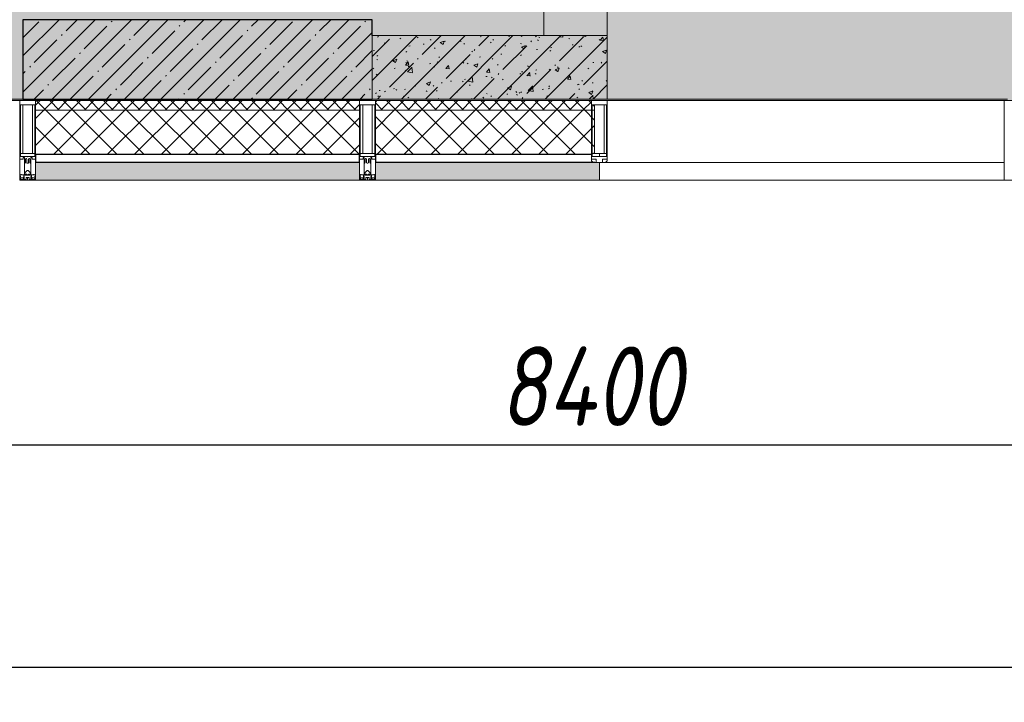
# Model space of a CAD drawing. Header units: millimetres. Extents: x -26888115 to 7466299, y -86687 to 22081.
# Tile 28 of 225: x 63518 to 66618, y -51379 to -49229. Entities that reach past the tile are written whole.
import ezdxf

# ---------------------------------------------------------------- set-up
doc = ezdxf.new("R2010")
doc.units = ezdxf.units.MM
doc.layers.get('Defpoints').update_dxf_attribs({"color": 31})
for name, color, linetype, lineweight in [('_0', 7, 'Continuous', 13), ('A-200-M_WALL', 7, 'Continuous', 5), ('A-200-M_WALL_PAT', 7, 'Continuous', 5), ('A-214-M_CURT_WALL', 7, 'Continuous', 5), ('A-215-M_CURT_PANEL', 7, 'Continuous', 5), ('A-230-M_FLOOR', 7, 'Continuous', 5), ('S-280-M_COLUMN', 7, 'Continuous', 5), ('Z-060-M_DETAIL', 7, 'Continuous', 5), ('Оси', 7, 'Continuous', 5)]:
    doc.layers.add(name, color=color, linetype=linetype, lineweight=lineweight)
doc.styles.add('fl_iso paper', font='isocpeur.ttf', dxfattribs={"width": 0.8, "oblique": 10})
doc.dimstyles.new('In tre 1_100', dxfattribs={"dimscale": 100, "dimtxt": 2.5, "dimasz": 2, "dimexe": 1, "dimexo": 0.7, "dimgap": 0.6, "dimtad": 1, "dimdec": 0, "dimrnd": 5, "dimzin": 0, "dimdsep": 46, "dimtxsty": 'fl_iso paper', "dimblk": 'ARCHTICK', "dimcen": 0, "dimdle": 1, "dimadec": 0, "dimazin": 0, "dimtfac": 1, "dimtdec": 0, "dimtofl": 0, "dimtmove": 1, "dimatfit": 3, "dimldrblk": 'DOT', "dimfxl": 40, "dimtfillclr": 256, "dimtolj": 1, "dimtzin": 0, "dimarcsym": 1})
pattern_1 = [(45, (0, 0), (-21.213203, 21.213203), []), (135, (0, 0), (-21.213203, -21.213203), [])]
pattern_2 = [(45, (0, 0), (-42.42641, 42.42641), []), (135, (0, 0), (-42.42641, -42.42641), [])]
pattern_3 = [(45, (36177.98, -48979.44), (-75.43415, 75.43415), [106.68, -17.78, 3.556, -17.78]), (45, (36177.98, -48904.05), (-75.43415, 75.43415), []), (50, (36177.98, -48979.44), (127.5292, -11.15758), [13.335, -146.685]), (355, (36177.98, -48979.44), (-24.66966, 133.74), [10.668, -117.348]), (100.451, (36188.6, -48980.37), (102.85973, 122.5818), [11.333, -124.663]), (46.184, (36177.98, -48943.88), (189.75516, -29.4304), [20.002, -220.027]), (96.636, (36193.79, -48946.33), (166.1822, 173.1996), [17, -186.995]), (351.184, (36177.98, -48943.88), (166.1839, 173.1976), [16.002, -176.022]), (21, (36195.76, -48952.77), (106.13027, -71.58603), [13.335, -146.685]), (326, (36195.76, -48952.77), (43.2619, 128.93175), [10.668, -117.348]), (71.451, (36204.6, -48958.73), (149.392, 57.34505), [11.333, -124.663]), (37.5, (36177.975, -48979.436), (2.16223, 59.18836), [3.353, -112.573, 3.353, -115.773, -117.793]), (37.5, (36177.975, -48979.436), (2.16223, 59.18836), [-235.052, 3.353, -114.44]), (7.5, (36177.975, -48979.436), (46.77386, 70.12615), [3.353, -64.567, 3.353, -109.906, -44.894]), (7.5, (36177.975, -48979.436), (46.77386, 70.12615), [-181.178, 3.353, -41.542]), (327.5, (36138.326, -48979.436), (94.91367, -4.01009), [3.353, -41.097, 3.353, -135.331, -184.023]), (327.5, (36138.326, -48979.436), (94.91367, -4.01009), [-183.134, 3.353, -180.67]), (317.5, (36120.55, -48979.44), (103.69057, 17.79882), [3.353, -54.432, 3.353, -88.748, -130.683]), (317.5, (36120.55, -48979.44), (103.69057, 17.79882), [-149.885, 3.353, -127.33])]

# ---------------------------------------------------------------- blocks, each defined once
blk = doc.blocks.new('_ArchTick')
at = {"color": 0, "linetype": 'ByBlock', "lineweight": 9, "const_width": 0.15}
blk.add_lwpolyline([(-0.5, -0.5), (0.5, 0.5)], dxfattribs=at)
blk = doc.blocks.new('*D260')
at = {"layer": 'Defpoints', "color": 0, "transparency": 16777216}
for p in [(35918, -51162.7), (73118, -51162.7), (73118, -51268.8)]:
    blk.add_point(p, dxfattribs=at)
at = {"layer": 'Оси', "color": 0, "lineweight": -2, "transparency": 16777216}
for p, q in [((35918, -51232.7), (35918, -51368.8)), ((73118, -51232.7), (73118, -51368.8)), ((35818, -51268.8), (73218, -51268.8))]:
    blk.add_line(p, q, dxfattribs=at)
at = {"layer": 'Оси', "color": 0, "lineweight": -2, "transparency": 16777216, "xscale": 200, "yscale": 200, "zscale": 200, "rotation": 180}
blk.add_blockref('_ArchTick', (35918, -51268.8), dxfattribs=at)
at = {"layer": 'Оси', "color": 0, "lineweight": -2, "transparency": 16777216, "xscale": 200, "yscale": 200, "zscale": 200}
blk.add_blockref('_ArchTick', (73118, -51268.8), dxfattribs=at)
at = {"layer": 'Оси', "color": 0, "transparency": 16777216, "insert": (54518, -51083.8), "char_height": 250, "attachment_point": 5, "style": 'fl_iso paper'}
blk.add_mtext('\\A1;37200', dxfattribs=at)
blk = doc.blocks.new('_DOT')
at = {"color": 0, "linetype": 'ByBlock'}
blk.add_line((-0.5, 0), (-1, 0), dxfattribs=at)
at = {"color": 0, "linetype": 'ByBlock', "const_width": 0.5}
blk.add_lwpolyline([(-0.25, 0, 1), (0.25, 0, 1)], format="xyb", close=True, dxfattribs=at)
blk = doc.blocks.new('*D265')
at = {"layer": 'Defpoints', "color": 0, "transparency": 16777216}
for p in [(69518, -50568.8), (61118, -51268.8), (69518, -51268.8)]:
    blk.add_point(p, dxfattribs=at)
at = {"layer": 'Оси', "color": 0, "lineweight": -2, "transparency": 16777216}
for p, q in [((61118, -51198.8), (61118, -50468.8)), ((69518, -51198.8), (69518, -50468.8)), ((61018, -50568.8), (69618, -50568.8))]:
    blk.add_line(p, q, dxfattribs=at)
at = {"layer": 'Оси', "color": 0, "lineweight": -2, "transparency": 16777216, "xscale": 200, "yscale": 200, "zscale": 200, "rotation": 180}
blk.add_blockref('_ArchTick', (61118, -50568.8), dxfattribs=at)
at = {"layer": 'Оси', "color": 0, "lineweight": -2, "transparency": 16777216, "xscale": 200, "yscale": 200, "zscale": 200}
blk.add_blockref('_ArchTick', (69518, -50568.8), dxfattribs=at)
at = {"layer": 'Оси', "color": 0, "transparency": 16777216, "insert": (65318, -50383.8), "char_height": 250, "attachment_point": 5, "style": 'fl_iso paper'}
blk.add_mtext('\\A1;8400', dxfattribs=at)
blk = doc.blocks.new('Rectangular Mullion - 50Wx250H-V4-50_AS_Plan_32_Пентхаус')
at = {"layer": 'Z-060-M_DETAIL'}
for p, q in [((-25, 65.2), (-25, 250)), ((-25, 250), (0, 250)), ((25, 250), (0, 250)), ((25, 65.2), (25, 250)), ((-23, 237.3), (0, 237.3)), ((-23, 237.3), (-23, 73.6)), ((-14.9, 84), (-14.9, 237.3)), ((23, 237.3), (0, 237.3)), ((14.9, 84), (14.9, 237.3)), ((23, 237.3), (23, 73.6)), ((-14, 65.2), (-25, 65.2)), ((0, 84), (-23, 84)), ((-0.5, 73.6), (-23, 73.6)), ((-14, 71.3), (-14, 65.2)), ((-10, 71.3), (-14, 71.3)), ((-10, 53), (-10, 71.3)), ((-7, 65.2), (-5.9, 67.3)), ((-7, 65.2), (-7, 54.7)), ((-4.1, 67.3), (-5.9, 67.3)), ((-4.1, 67.3), (-2.9, 65.1)), ((-2.9, 65.1), (-2.9, 54.6)), ((0, 84), (23, 84)), ((0.5, 73.6), (23, 73.6)), ((4.1, 67.3), (2.9, 65.1)), ((2.9, 65.1), (2.9, 54.6)), ((4.1, 67.3), (5.9, 67.3)), ((7, 65.2), (5.9, 67.3)), ((7, 65.2), (7, 54.7)), ((10, 71.3), (14, 71.3)), ((10, 53), (10, 71.3)), ((14, 71.3), (14, 65.2)), ((14, 65.2), (25, 65.2)), ((-8.7, 53), (-10, 53)), ((-10, 53), (-10, 17)), ((-8.7, 53), (-7, 54.7)), ((-1.3, 53), (-2.9, 54.6)), ((0, 53), (-1.3, 53)), ((0, 53), (1.3, 53)), ((1.3, 53), (2.9, 54.6)), ((8.7, 53), (7, 54.7)), ((8.7, 53), (10, 53)), ((10, 53), (10, 17)), ((-23.8, 14.6), (-25, 14.2)), ((-25, 0), (-25, 14.2)), ((-22.3, 17), (-23.8, 17)), ((-23.8, 17), (-23.8, 14.6)), ((-22.5, 10.6), (-23.8, 14.6)), ((-22.5, 10.6), (-23.7, 9.9)), ((-23.7, 1.3), (-23.7, 9.9)), ((-23.7, 1.3), (-11.8, 1.3)), ((-23.2, 10.2), (-22.5, 8)), ((-22.5, 8), (-22.5, 4.5)), ((-21.3, 4.5), (-22.5, 4.5)), ((-22.3, 17), (-22.3, 16)), ((-22.3, 16), (-21.3, 16)), ((-19, 17.6), (-21.3, 16)), ((-21.3, 4.5), (-21.3, 6.5)), ((-21.3, 6.5), (-14.2, 6.5)), ((-18.4, 16.6), (-19, 17.6)), ((-7.4, 16.6), (-18.4, 16.6)), ((-14.2, 6.5), (-14.2, 4.5)), ((-13.2, 4.5), (-14.2, 4.5)), ((-13.2, 4.5), (-12.2, 7.2)), ((-12.7, 7.6), (-11.3, 11.4)), ((-12.7, 7.6), (-11.8, 6.9)), ((-12.2, 9), (-12.2, 14.8)), ((-12.2, 14.8), (0, 14.8)), ((-11.8, 1.3), (-11.8, 6.9)), ((-10.5, 11.2), (-11.3, 11.4)), ((-10.5, 1.5), (-10.5, 11.2)), ((-4.8, 1.5), (-10.5, 1.5)), ((-10, 17), (-7.5, 17)), ((-8.5, 23), (-1.5, 30)), ((-8.5, 18.5), (-8.5, 23)), ((-7.5, 18.5), (-8.5, 18.5)), ((-7.5, 17), (-7.5, 18.5)), ((-7.4, 18), (-7.4, 16.6)), ((-2.6, 18), (-7.4, 18)), ((0, 8), (-4.8, 8)), ((-4.8, 1.5), (-4.8, 8)), ((-2.6, 18), (-2.6, 16.8)), ((-2.6, 16.8), (0, 16.8)), ((-1.5, 30), (0, 30)), ((1.5, 30), (0, 30)), ((2.6, 16.8), (0, 16.8)), ((0, 14.8), (0, 16.8)), ((0, 14.8), (0, 16.8)), ((12.2, 14.8), (0, 14.8)), ((0, 0), (0, 8)), ((0, 8), (4.8, 8)), ((0, 0), (0, 8)), ((8.5, 23), (1.5, 30)), ((2.6, 18), (2.6, 16.8)), ((2.6, 18), (7.4, 18)), ((4.8, 1.5), (4.8, 8)), ((4.8, 1.5), (10.5, 1.5)), ((7.4, 18), (7.4, 16.6)), ((7.4, 16.6), (18.4, 16.6)), ((7.5, 18.5), (8.5, 18.5)), ((7.5, 17), (7.5, 18.5)), ((10, 17), (7.5, 17)), ((8.5, 18.5), (8.5, 23)), ((10.5, 11.2), (11.3, 11.4)), ((10.5, 1.5), (10.5, 11.2)), ((12.7, 7.6), (11.3, 11.4)), ((12.7, 7.6), (11.8, 6.9)), ((11.8, 1.3), (11.8, 6.9)), ((23.7, 1.3), (11.8, 1.3)), ((12.2, 9), (12.2, 14.8)), ((13.2, 4.5), (12.2, 7.2)), ((13.2, 4.5), (14.2, 4.5)), ((21.3, 6.5), (14.2, 6.5)), ((14.2, 6.5), (14.2, 4.5)), ((18.4, 16.6), (19, 17.6)), ((19, 17.6), (21.3, 16)), ((22.3, 16), (21.3, 16)), ((21.3, 4.5), (21.3, 6.5)), ((21.3, 4.5), (22.5, 4.5)), ((22.3, 17), (22.3, 16)), ((22.3, 17), (23.8, 17)), ((22.5, 10.6), (23.8, 14.6)), ((22.5, 10.6), (23.7, 9.9)), ((23.2, 10.2), (22.5, 8)), ((22.5, 8), (22.5, 4.5)), ((23.7, 1.3), (23.7, 9.9)), ((23.8, 17), (23.8, 14.6)), ((23.8, 14.6), (25, 14.2)), ((25, 0), (25, 14.2)), ((-25, 0), (0, 0)), ((25, 0), (0, 0))]:
    blk.add_line(p, q, dxfattribs=at)
for centre, start, end in [((-0.5, 73.1), 360, 90), ((0.5, 73.1), 90, 180)]:
    blk.add_arc(centre, 0.5, start, end, dxfattribs=at)
blk = doc.blocks.new('Rectangular Mullion - R_StandardFrame_50Wx250H-4298506-50_AS_Plan_32_Пентхаус')
at = {"layer": 'A-214-M_CURT_WALL', "lineweight": 9}
for p, q in [((-25, -250), (-25, 0)), ((-25, 0), (25, 0)), ((25, 0), (25, -250)), ((25, -250), (-25, -250))]:
    blk.add_line(p, q, dxfattribs=at)
blk = doc.blocks.new('Rectangular Mullion - R_StandardFrame_50Wx250H-3736074-50_AS_Plan_32_Пентхаус')
at = {"layer": 'A-214-M_CURT_WALL'}
blk.add_line((24240, -505), (22590, -505), dxfattribs=at)
blk = doc.blocks.new('System Panel - A_PAN_Glass-4298825-50_AS_Plan_32_Пентхаус')
at = {"layer": 'A-215-M_CURT_PANEL'}
for p, q in [((-637.5, 55), (-637.5, 0)), ((637.5, 55), (-623.5, 55)), ((637.5, 0), (637.5, 55)), ((-637.5, 0), (637.5, 0))]:
    blk.add_line(p, q, dxfattribs=at)
blk = doc.blocks.new('Rectangular Mullion - R_StandardFrame_50Wx250H-3518845-50_AS_Plan_32_Пентхаус')
at = {"layer": 'A-214-M_CURT_WALL'}
blk.add_line((30440, -505), (29190, -505), dxfattribs=at)
blk = doc.blocks.new('Rectangular Mullion - 50Wx250H-3156125-50_AS_Plan_32_Пентхаус')
at = {"layer": 'Z-060-M_DETAIL'}
for p, q in [((0, 250), (-25, 250)), ((-25, 250), (-25, 237.3)), ((-25, 65.2), (-25, 250)), ((-25, 250), (0, 250)), ((25, 250), (0, 250)), ((25, 250), (0, 250)), ((25, 237.3), (25, 250)), ((25, 65.2), (25, 250)), ((-23, 237.3), (0, 237.3)), ((-23, 237.3), (0, 237.3)), ((-23, 237.3), (-23, 73.6)), ((0, 237.3), (-14.9, 237.3)), ((-14.9, 237.3), (-14.9, 84)), ((-14.9, 84), (-14.9, 237.3)), ((14.9, 237.3), (0, 237.3)), ((0, 237.3), (23, 237.3)), ((23, 237.3), (0, 237.3)), ((14.9, 84), (14.9, 237.3)), ((14.9, 84), (14.9, 237.3)), ((23, 237.3), (23, 73.6)), ((-25, 73.6), (-25, 65.2)), ((-25, 65.2), (-25, 60.2)), ((-10, 65.2), (-25, 65.2)), ((-25, 65.2), (-25, 60.2)), ((-25, 65.2), (-10, 65.2)), ((-10, 65.2), (-25, 65.2)), ((0, 84), (-23, 84)), ((-23, 84), (-23, 73.6)), ((0, 84), (-23, 84)), ((-23, 73.6), (0, 73.6)), ((0, 73.6), (-23, 73.6)), ((-0.5, 73.6), (-23, 73.6)), ((-14.9, 84), (0, 84)), ((-10, 55), (-10, 65.2)), ((-10, 65.2), (-10, 55)), ((-10, 55), (-10, 65.2)), ((0, 84), (14.9, 84)), ((23, 84), (0, 84)), ((0, 84), (0, 73.6)), ((0, 84), (23, 84)), ((0, 73.6), (0, 84)), ((0, 73.6), (23, 73.6)), ((23, 73.6), (0, 73.6)), ((0.5, 73.6), (23, 73.6)), ((10, 65.2), (10, 55)), ((25, 65.2), (10, 65.2)), ((10, 55), (10, 65.2)), ((10, 65.2), (25, 65.2)), ((10, 65.2), (25, 65.2)), ((10, 55), (10, 65.2)), ((23, 73.6), (23, 84)), ((25, 65.2), (25, 73.6)), ((25, 65.2), (25, 60.2)), ((25, 60.2), (25, 65.2)), ((-10, 55), (-14, 55)), ((-14, 55), (-10, 55)), ((-10, 55), (0, 55)), ((0, 55), (-10, 55)), ((0, 55), (10, 55)), ((0, 55), (10, 55)), ((10, 55), (14, 55)), ((10, 55), (14, 55))]:
    blk.add_line(p, q, dxfattribs=at)
for centre, start, end in [((-14, 69.1), 218.9723, 270), ((-14, 69.1), 218.9723, 270), ((-14, 69.1), 218.9723, 270), ((14, 69.1), 270, 321.0277), ((14, 69.1), 270, 321.0277), ((14, 69.1), 270, 321.0277)]:
    blk.add_arc(centre, 14.1, start, end, dxfattribs=at)
blk = doc.blocks.new('Rectangular Mullion - R_InvisibleFrame_50Wx250H-4298507-50_AS_Plan_32_Пентхаус')
at = {"layer": 'A-214-M_CURT_WALL', "lineweight": 9}
for p, q in [((-25, -237.3), (-25, -73.6)), ((25, -73.6), (25, -237.3))]:
    blk.add_line(p, q, dxfattribs=at)
blk = doc.blocks.new('RST_AR_KMN_R22_B1_FCD_rvt-1-50_AS_Plan_32_Пентхаус')
at = {"layer": 'A-200-M_WALL_PAT'}
h = blk.add_hatch(dxfattribs=at)
h.set_pattern_fill('FP_4', color=256, style=0, pattern_type=2)
h.set_pattern_definition(pattern_1)
h.paths.add_polyline_path([(27390, -535), (28410, -535), (28410, -505), (27390, -505)])
h = blk.add_hatch(dxfattribs=at)
h.set_pattern_fill('FP_4', color=256, style=0, pattern_type=2)
h.set_pattern_definition(pattern_1)
h.paths.add_polyline_path([(29150.1, -535), (29150.1, -517.7), (29140, -517.7), (29140, -505), (28460, -505), (28460, -535), (29144.7, -535)])
h = blk.add_hatch(dxfattribs=at)
h.set_pattern_fill('FP_5', color=256, style=0, pattern_type=2)
h.set_pattern_definition(pattern_2)
h.paths.add_polyline_path([(27664.2, -675), (28410, -675), (28410, -535), (27390, -535), (27390, -675)])
h = blk.add_hatch(dxfattribs=at)
h.set_pattern_fill('FP_5', color=256, style=0, pattern_type=2)
h.set_pattern_definition(pattern_2)
h.paths.add_polyline_path([(29142, -675), (29142, -671), (29150.1, -671), (29150.1, -535), (28460, -535), (28460, -675), (29090.1, -675)])
at = {"layer": 'A-200-M_WALL_PAT', "true_color": 0xeff9fa}
for points in [[(27664.2, -755), (28410, -755), (28410, -700), (27390, -700), (27390, -755)], [(28460, -755), (29165, -755), (29165, -700), (28460, -700)]]:
    blk.add_hatch(color=7, dxfattribs=at).paths.add_polyline_path(points)
at = {"layer": 'A-200-M_WALL'}
for p, q in [((28410, -505), (27390, -505)), ((27390, -505), (27390, -535)), ((28410, -535), (28410, -505)), ((29140, -505), (28460, -505)), ((28460, -505), (28460, -535)), ((27390, -535), (27390, -675)), ((28410, -535), (27390, -535)), ((28410, -675), (28410, -535)), ((28460, -535), (28460, -675)), ((29150.1, -535), (28460, -535)), ((27390, -700), (27390, -755)), ((28410, -755), (28410, -700)), ((28460, -700), (28460, -755)), ((29165, -755), (29165, -700)), ((27390, -755), (28410, -755)), ((28460, -755), (29165, -755))]:
    blk.add_line(p, q, dxfattribs=at)
at = {"layer": 'A-200-M_WALL', "lineweight": 25}
for p, q in [((27390, -675), (27390, -700)), ((28410, -675), (27390, -675)), ((28410, -700), (28410, -675)), ((28460, -675), (28460, -700)), ((29142, -675), (28460, -675)), ((28410, -700), (27390, -700)), ((29151, -700), (28460, -700))]:
    blk.add_line(p, q, dxfattribs=at)
at = {"layer": 'A-214-M_CURT_WALL', "lineweight": 5}
for name, p in [('Rectangular Mullion - R_StandardFrame_50Wx250H-3736074-50_AS_Plan_32_Пентхаус', (3100, 0)), ('Rectangular Mullion - 50Wx250H-V4-50_AS_Plan_32_Пентхаус', (27365, -755)), ('Rectangular Mullion - 50Wx250H-V4-50_AS_Plan_32_Пентхаус', (28435, -755)), ('Rectangular Mullion - 50Wx250H-3156125-50_AS_Plan_32_Пентхаус', (29165, -755)), ('Rectangular Mullion - R_StandardFrame_50Wx250H-3518845-50_AS_Plan_32_Пентхаус', (0, 0))]:
    blk.add_blockref(name, p, dxfattribs=at)
at = {"layer": 'A-214-M_CURT_WALL', "lineweight": 5, "extrusion": (0, 0, -1), "rotation": 180}
for name, p in [('Rectangular Mullion - R_StandardFrame_50Wx250H-4298506-50_AS_Plan_32_Пентхаус', (-27365, -755)), ('Rectangular Mullion - R_StandardFrame_50Wx250H-4298506-50_AS_Plan_32_Пентхаус', (-28435, -755)), ('Rectangular Mullion - R_InvisibleFrame_50Wx250H-4298507-50_AS_Plan_32_Пентхаус', (-29165, -755)), ('Rectangular Mullion - R_StandardFrame_50Wx250H-4298506-50_AS_Plan_32_Пентхаус', (-30465, -755))]:
    blk.add_blockref(name, p, dxfattribs=at)
at = {"layer": 'A-215-M_CURT_PANEL', "lineweight": 5}
blk.add_blockref('System Panel - A_PAN_Glass-4298825-50_AS_Plan_32_Пентхаус', (29802.5, -755), dxfattribs=at)

msp = doc.modelspace()

# ---------------------------------------------------------------- hatches: boundary and pattern name
at = {"layer": '_0', "transparency": 33554534}
h = msp.add_hatch(color=252, dxfattribs=at)
h.dxf.hatch_style = 1
h.paths.add_polyline_path([(35678, -49484.4), (73628, -49484.4), (73628, -19534.4), (35678, -19534.4)])
h.paths.add_polyline_path([(44578, -40979.4), (44578, -34929.4), (49428, -34929.4), (49428, -36429.4), (51078, -36429.4), (51078, -30029.4), (49428, -30029.4), (49428, -30823.8), (44578, -30823.8), (44578, -28029.4), (64728, -28029.4), (64728, -32969.4), (62778, -32969.4), (62778, -31029.4), (59878, -31029.4), (59878, -30029.4), (58578, -30029.4), (58578, -38979.4), (64728, -38979.4), (64728, -40979.4)], flags=16)
at = {"layer": 'A-200-M_WALL_PAT'}
h = msp.add_hatch(dxfattribs=at)
h.set_pattern_fill('FP_1', color=256, style=0, pattern_type=2)
h.set_pattern_definition(pattern_3)
h.paths.add_polyline_path([(65368, -49279.4), (65368, -43499.4), (65168, -43499.4), (65168, -49279.4)])
h = msp.add_hatch(dxfattribs=at)
h.set_pattern_fill('FP_1', color=256, style=0, pattern_type=2)
h.set_pattern_definition(pattern_3)
h.paths.add_polyline_path([(65368, -49479.4), (65368, -49279.4), (64628, -49279.4), (64628, -49479.4), (65268.1, -49479.4)])
at = {"layer": 'S-280-M_COLUMN'}
h = msp.add_hatch(dxfattribs=at)
h.set_pattern_fill('FP_3', color=256, style=0, pattern_type=2)
h.set_pattern_definition([(45, (36177.975, -48979.44), (-57.02463, 57.02463), []), (45, (36235, -48979.44), (-57.02463, 57.02463), [100.806, -20.161, 3.353, -16.808])])
h.paths.add_polyline_path([(64628, -49479.4), (64628, -49229.4), (63528, -49229.4), (63528, -49479.4), (63842.2, -49479.4)])

# ---------------------------------------------------------------- linework, layer by layer
at = {"layer": 'A-200-M_WALL', "lineweight": 9}
for p, q in [((65368, -49279.4), (65368, -43299.4)), ((65168, -43499.4), (65168, -49279.4)), ((65368, -49279.4), (64628, -49279.4)), ((65168, -49279.4), (65368, -49279.4)), ((65368, -49479.4), (65368, -49279.4)), ((64628, -49479.4), (65368, -49479.4))]:
    msp.add_line(p, q, dxfattribs=at)
at = {"layer": 'A-200-M_WALL'}
msp.add_line((64628, -49279.4), (64628, -49479.4), dxfattribs=at)
at = {"layer": 'A-230-M_FLOOR'}
for p, q in [((61582.9, -49479.4), (63528, -49479.4)), ((65368, -49479.4), (66628, -49479.4))]:
    msp.add_line(p, q, dxfattribs=at)
at = {"layer": 'S-280-M_COLUMN', "lineweight": 25}
for p, q in [((63528, -49229.4), (63528, -49479.4)), ((64628, -49229.4), (63528, -49229.4)), ((64628, -49279.4), (64628, -49229.4)), ((63528, -49479.4), (64628, -49479.4))]:
    msp.add_line(p, q, dxfattribs=at)
at = {"layer": 'S-280-M_COLUMN'}
msp.add_line((64628, -49479.4), (64628, -49279.4), dxfattribs=at)

# ---------------------------------------------------------------- block references
at = {"lineweight": 5}
msp.add_blockref('RST_AR_KMN_R22_B1_FCD_rvt-1-50_AS_Plan_32_Пентхаус', (36178, -48979.4), dxfattribs=at)

# ---------------------------------------------------------------- dimensions: what is measured, and where the dimension line sits
at = {"layer": 'Оси'}
for base, p1, p2, picture, middle in [((69518, -50568.8), (61118, -51268.8), (69518, -51268.8), '*D265', (65318, -50383.8)), ((73118, -51268.8), (35918, -51162.7), (73118, -51162.7), '*D260', (54518, -51083.8))]:
    dim = msp.add_linear_dim(base=base, p1=p1, p2=p2, dimstyle='In tre 1_100', dxfattribs=at)
    dim.commit()
    dim.dimension.update_dxf_attribs({"geometry": picture, "text_midpoint": middle})

doc.saveas('drawing.dxf')
